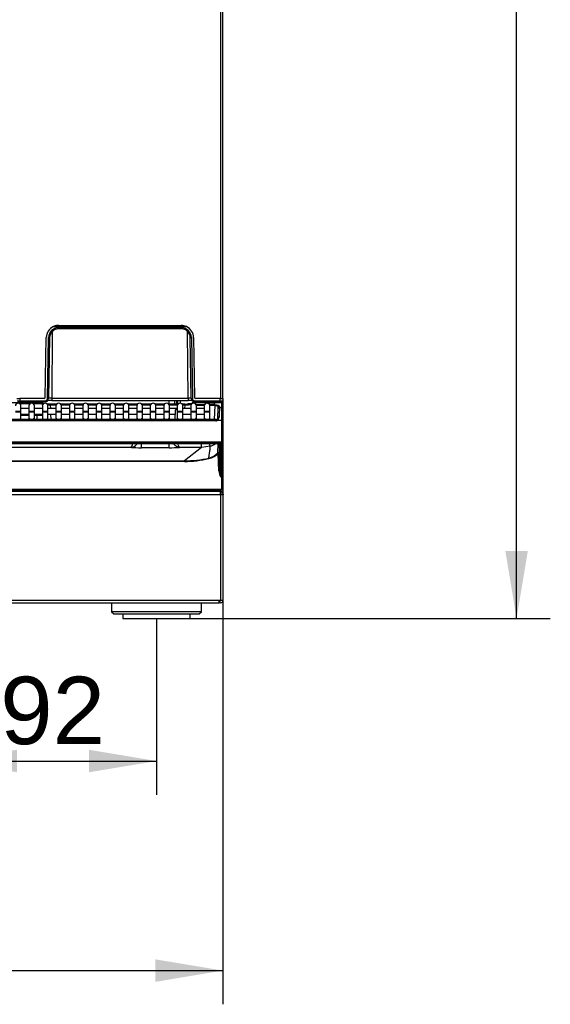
# Model space of a CAD drawing. Header units: millimetres. Extents: x 0 to 287, y 0 to 200.
# Tile 29 of 68: x 71 to 94, y 107 to 151. Entities that reach past the tile are written whole.
import ezdxf
from ezdxf.enums import TextEntityAlignment as Align

# ---------------------------------------------------------------- set-up
doc = ezdxf.new("R2010")
doc.units = ezdxf.units.MM
doc.layers.add('130.193_BW4C_CTM', color=7, linetype='Continuous')
doc.layers.add('Défaut', color=7, linetype='Continuous')
doc.styles.add('SEACAD_Arial', font='arial.ttf')
doc.dimstyles.new('ISO', dxfattribs={"dimtxt": 3, "dimasz": 3, "dimexe": 1.5, "dimexo": 0, "dimgap": 1.5, "dimtad": 1, "dimdec": 0, "dimlfac": 10, "dimtxsty": 'SEACAD_Arial', "dimblk1": '_SE_FILLED', "dimblk2": '_SE_FILLED', "dimsah": 1, "dimcen": 1.5, "dimazin": 0, "dimtfac": 1, "dimtdec": 3, "dimtmove": 0, "dimatfit": 3, "dimfxl": 1, "dimtolj": 1, "dimarcsym": 0})

# ---------------------------------------------------------------- blocks, each defined once
blk = doc.blocks.new('SE')
at = {"layer": '130.193_BW4C_CTM', "color": 7, "linetype": 'Continuous'}
for p, q in [((79.636, 172.559), (79.636, 134.139)), ((79.736, 134.139), (79.736, 172.559)), ((72.154, 137.123), (72.133, 134.156)), ((72.205, 137.339), (78.117, 137.339)), ((72.436, 137.389), (72.437, 137.389)), ((72.436, 137.289), (77.886, 137.289)), ((72.436, 137.289), (72.436, 137.239)), ((77.886, 137.239), (72.436, 137.239)), ((72.437, 137.389), (77.886, 137.389)), ((77.886, 137.389), (77.886, 137.389)), ((77.886, 137.289), (77.886, 137.239)), ((78.19, 134.156), (78.168, 137.123)), ((71.84, 134.189), (71.886, 136.849)), ((71.939, 134.137), (71.986, 136.847)), ((72.036, 136.846), (71.989, 134.137)), ((78.334, 134.137), (78.286, 136.846)), ((78.336, 136.847), (78.384, 134.137)), ((78.436, 136.849), (78.483, 134.189)), ((70.583, 134.139), (70.703, 134.139)), ((70.705, 133.989), (70.635, 133.989)), ((70.703, 134.139), (70.705, 134.039)), ((71.79, 134.139), (70.703, 134.139)), ((70.705, 134.039), (71.839, 134.039)), ((70.705, 133.989), (70.705, 134.039)), ((71.839, 133.989), (70.705, 133.989)), ((71.79, 134.139), (71.79, 134.139)), ((71.839, 133.989), (71.839, 134.039)), ((72.133, 134.156), (78.19, 134.156)), ((72.133, 134.156), (72.133, 134.058)), ((72.133, 134.058), (78.19, 134.058)), ((77.336, 134.058), (77.336, 133.892)), ((77.586, 134.058), (77.586, 133.892)), ((77.686, 133.892), (77.686, 134.058)), ((77.728, 133.892), (77.728, 134.058)), ((77.836, 134.058), (77.836, 133.934)), ((77.844, 134.058), (77.844, 133.934)), ((78.19, 134.156), (78.19, 134.058)), ((78.483, 134.039), (79.617, 134.039)), ((78.483, 134.039), (78.483, 133.989)), ((79.617, 133.989), (78.483, 133.989)), ((78.533, 134.139), (78.532, 134.139)), ((79.619, 134.139), (78.533, 134.139)), ((79.236, 133.959), (79.236, 133.989)), ((79.356, 133.989), (79.356, 133.959)), ((79.616, 133.959), (79.616, 133.989)), ((79.617, 134.039), (79.619, 134.139)), ((79.617, 134.039), (79.617, 133.989)), ((79.687, 133.989), (79.617, 133.989)), ((79.619, 134.139), (79.739, 134.139)), ((79.636, 134.139), (79.736, 134.139)), ((79.736, 134.03), (79.736, 133.909)), ((79.739, 134.139), (79.737, 134.039)), ((69.434, 133.959), (71.713, 133.959)), ((70.761, 133.559), (70.511, 133.559)), ((70.761, 133.539), (70.511, 133.539)), ((71.161, 133.909), (70.711, 133.909)), ((70.761, 133.559), (70.761, 133.809)), ((71.111, 133.689), (70.761, 133.689)), ((70.761, 133.539), (70.761, 133.559)), ((70.761, 133.293), (70.761, 133.539)), ((71.111, 133.809), (71.111, 133.559)), ((71.361, 133.559), (71.111, 133.559)), ((71.111, 133.559), (71.111, 133.539)), ((71.361, 133.539), (71.111, 133.539)), ((71.111, 133.539), (71.111, 133.293)), ((71.713, 133.909), (71.311, 133.909)), ((71.361, 133.559), (71.361, 133.809)), ((71.711, 133.689), (71.361, 133.689)), ((71.361, 133.539), (71.361, 133.559)), ((71.361, 133.293), (71.361, 133.539)), ((71.711, 133.809), (71.711, 133.559)), ((71.961, 133.559), (71.711, 133.559)), ((71.711, 133.559), (71.711, 133.539)), ((71.961, 133.539), (71.711, 133.539)), ((71.711, 133.539), (71.711, 133.293)), ((71.713, 133.909), (71.713, 133.959)), ((71.763, 133.911), (71.713, 133.909)), ((71.715, 133.841), (71.713, 133.909)), ((71.763, 133.911), (71.763, 133.911)), ((71.961, 133.559), (71.961, 133.809)), ((72.311, 133.689), (71.961, 133.689)), ((71.961, 133.539), (71.961, 133.559)), ((71.961, 133.293), (71.961, 133.539)), ((72.065, 133.892), (72.065, 133.842)), ((72.343, 133.892), (72.065, 133.892)), ((72.065, 133.842), (72.071, 133.689)), ((72.316, 133.842), (72.065, 133.842)), ((72.311, 133.809), (72.311, 133.559)), ((72.561, 133.559), (72.311, 133.559)), ((72.311, 133.559), (72.311, 133.539)), ((72.561, 133.539), (72.311, 133.539)), ((72.311, 133.539), (72.311, 133.293)), ((72.943, 133.892), (72.53, 133.892)), ((72.916, 133.842), (72.557, 133.842)), ((72.561, 133.559), (72.561, 133.809)), ((72.911, 133.689), (72.561, 133.689)), ((72.561, 133.539), (72.561, 133.559)), ((72.561, 133.293), (72.561, 133.539)), ((72.911, 133.809), (72.911, 133.559)), ((73.161, 133.559), (72.911, 133.559)), ((72.911, 133.559), (72.911, 133.539)), ((73.161, 133.539), (72.911, 133.539)), ((72.911, 133.539), (72.911, 133.293)), ((73.543, 133.892), (73.13, 133.892)), ((73.516, 133.842), (73.157, 133.842)), ((73.161, 133.559), (73.161, 133.809)), ((73.511, 133.689), (73.161, 133.689)), ((73.161, 133.539), (73.161, 133.559)), ((73.161, 133.293), (73.161, 133.539)), ((73.511, 133.809), (73.511, 133.559)), ((73.761, 133.559), (73.511, 133.559)), ((73.511, 133.559), (73.511, 133.539)), ((73.761, 133.539), (73.511, 133.539)), ((73.511, 133.539), (73.511, 133.293)), ((74.143, 133.892), (73.73, 133.892)), ((74.116, 133.842), (73.757, 133.842)), ((73.761, 133.559), (73.761, 133.809)), ((74.111, 133.689), (73.761, 133.689)), ((73.761, 133.539), (73.761, 133.559)), ((73.761, 133.293), (73.761, 133.539)), ((74.111, 133.809), (74.111, 133.559)), ((74.361, 133.559), (74.111, 133.559)), ((74.111, 133.559), (74.111, 133.539)), ((74.361, 133.539), (74.111, 133.539)), ((74.111, 133.539), (74.111, 133.293)), ((74.743, 133.892), (74.33, 133.892)), ((74.716, 133.842), (74.357, 133.842)), ((74.361, 133.559), (74.361, 133.809)), ((74.711, 133.689), (74.361, 133.689)), ((74.361, 133.539), (74.361, 133.559)), ((74.361, 133.293), (74.361, 133.539)), ((74.711, 133.809), (74.711, 133.559)), ((74.961, 133.559), (74.711, 133.559)), ((74.711, 133.559), (74.711, 133.539)), ((74.961, 133.539), (74.711, 133.539)), ((74.711, 133.539), (74.711, 133.293)), ((75.343, 133.892), (74.93, 133.892)), ((75.316, 133.842), (74.957, 133.842)), ((74.961, 133.559), (74.961, 133.809)), ((75.311, 133.689), (74.961, 133.689)), ((74.961, 133.539), (74.961, 133.559)), ((74.961, 133.293), (74.961, 133.539)), ((75.311, 133.809), (75.311, 133.559)), ((75.561, 133.559), (75.311, 133.559)), ((75.311, 133.559), (75.311, 133.539)), ((75.561, 133.539), (75.311, 133.539)), ((75.311, 133.539), (75.311, 133.293)), ((75.943, 133.892), (75.53, 133.892)), ((75.916, 133.842), (75.557, 133.842)), ((75.561, 133.559), (75.561, 133.809)), ((75.911, 133.689), (75.561, 133.689)), ((75.561, 133.539), (75.561, 133.559)), ((75.561, 133.293), (75.561, 133.539)), ((75.911, 133.809), (75.911, 133.559)), ((76.161, 133.559), (75.911, 133.559)), ((75.911, 133.559), (75.911, 133.539)), ((76.161, 133.539), (75.911, 133.539)), ((75.911, 133.539), (75.911, 133.293)), ((76.543, 133.892), (76.13, 133.892)), ((76.516, 133.842), (76.157, 133.842)), ((76.161, 133.559), (76.161, 133.809)), ((76.511, 133.689), (76.161, 133.689)), ((76.161, 133.539), (76.161, 133.559)), ((76.161, 133.293), (76.161, 133.539)), ((76.511, 133.809), (76.511, 133.559)), ((76.761, 133.559), (76.511, 133.559)), ((76.511, 133.559), (76.511, 133.539)), ((76.761, 133.539), (76.511, 133.539)), ((76.511, 133.539), (76.511, 133.293)), ((77.143, 133.892), (76.73, 133.892)), ((77.116, 133.842), (76.757, 133.842)), ((76.761, 133.559), (76.761, 133.809)), ((77.111, 133.689), (76.761, 133.689)), ((76.761, 133.539), (76.761, 133.559)), ((76.761, 133.293), (76.761, 133.539)), ((77.111, 133.809), (77.111, 133.559)), ((77.361, 133.559), (77.111, 133.559)), ((77.111, 133.559), (77.111, 133.539)), ((77.361, 133.539), (77.111, 133.539)), ((77.111, 133.539), (77.111, 133.293)), ((77.743, 133.892), (77.33, 133.892)), ((77.716, 133.842), (77.357, 133.842)), ((77.361, 133.559), (77.361, 133.809)), ((77.711, 133.689), (77.361, 133.689)), ((77.361, 133.539), (77.361, 133.559)), ((77.361, 133.293), (77.361, 133.539)), ((77.619, 133.205), (77.634, 133.636)), ((77.684, 133.684), (77.708, 133.684)), ((77.711, 133.809), (77.711, 133.559)), ((77.961, 133.559), (77.711, 133.559)), ((77.711, 133.559), (77.711, 133.539)), ((77.961, 133.539), (77.711, 133.539)), ((77.711, 133.539), (77.711, 133.293)), ((78.057, 133.892), (77.93, 133.892)), ((78.057, 133.842), (77.957, 133.842)), ((77.961, 133.559), (77.961, 133.809)), ((78.311, 133.689), (77.961, 133.689)), ((77.961, 133.539), (77.961, 133.559)), ((77.961, 133.293), (77.961, 133.539)), ((78.051, 133.689), (78.057, 133.842)), ((78.057, 133.892), (78.057, 133.842)), ((78.311, 133.809), (78.311, 133.559)), ((78.561, 133.559), (78.311, 133.559)), ((78.311, 133.559), (78.311, 133.539)), ((78.561, 133.539), (78.311, 133.539)), ((78.311, 133.539), (78.311, 133.293)), ((78.359, 133.908), (78.359, 133.911)), ((78.409, 133.959), (78.409, 133.952)), ((78.409, 133.959), (79.02, 133.959)), ((78.409, 133.952), (78.409, 133.931)), ((79.022, 133.952), (78.409, 133.952)), ((78.545, 133.871), (78.927, 133.871)), ((78.912, 133.825), (78.56, 133.825)), ((78.561, 133.559), (78.561, 133.809)), ((78.911, 133.689), (78.561, 133.689)), ((78.561, 133.539), (78.561, 133.559)), ((78.561, 133.293), (78.561, 133.539)), ((78.911, 133.809), (78.911, 133.559)), ((79.161, 133.559), (78.911, 133.559)), ((78.911, 133.559), (78.911, 133.539)), ((79.161, 133.539), (78.911, 133.539)), ((78.911, 133.539), (78.911, 133.293)), ((79.02, 133.958), (79.02, 133.959)), ((79.02, 133.959), (79.1, 133.959)), ((79.022, 133.952), (79.02, 133.958)), ((79.1, 133.929), (79.1, 133.959)), ((79.1, 133.959), (79.332, 133.959)), ((79.331, 133.93), (79.101, 133.93)), ((79.331, 133.928), (79.101, 133.928)), ((79.145, 133.871), (79.389, 133.871)), ((79.389, 133.825), (79.16, 133.825)), ((79.161, 133.559), (79.161, 133.809)), ((79.161, 133.539), (79.161, 133.559)), ((79.161, 133.293), (79.161, 133.539)), ((79.332, 133.929), (79.332, 133.959)), ((79.332, 133.959), (79.392, 133.959)), ((79.362, 133.933), (79.363, 133.936)), ((79.368, 133.205), (79.389, 133.825)), ((79.389, 133.871), (79.389, 133.825)), ((79.392, 133.959), (79.686, 133.959)), ((79.392, 133.959), (79.392, 133.952)), ((79.686, 133.952), (79.392, 133.952)), ((79.392, 133.952), (79.392, 133.951)), ((79.521, 133.304), (79.534, 133.686)), ((79.534, 133.686), (79.535, 133.697)), ((79.535, 133.697), (79.536, 133.746)), ((79.584, 133.734), (79.686, 133.734)), ((79.586, 133.79), (79.585, 133.742)), ((79.585, 133.742), (79.686, 133.742)), ((79.686, 133.952), (79.686, 133.959)), ((79.686, 133.742), (79.686, 133.952)), ((79.686, 133.734), (79.686, 133.742)), ((79.686, 133.156), (79.686, 133.734)), ((79.736, 133.909), (79.736, 133.906)), ((79.736, 133.906), (79.736, 133.695)), ((79.736, 133.695), (79.736, 133.684)), ((79.736, 133.684), (79.736, 133.158)), ((79.421, 133.205), (66.784, 133.205)), ((79.421, 133.153), (66.784, 133.153)), ((70.761, 133.439), (71.111, 133.439)), ((70.761, 133.434), (71.111, 133.434)), ((71.111, 133.384), (70.761, 133.384)), ((70.761, 133.205), (70.761, 133.293)), ((71.111, 133.293), (71.111, 133.205)), ((71.361, 133.439), (71.711, 133.439)), ((71.361, 133.434), (71.481, 133.434)), ((71.481, 133.384), (71.361, 133.384)), ((71.361, 133.205), (71.361, 133.293)), ((71.481, 133.384), (71.481, 133.434)), ((71.481, 133.434), (71.711, 133.434)), ((71.487, 133.205), (71.481, 133.384)), ((71.711, 133.293), (71.711, 133.205)), ((71.961, 133.439), (72.311, 133.439)), ((71.961, 133.205), (71.961, 133.293)), ((72.079, 133.439), (72.088, 133.205)), ((72.311, 133.293), (72.311, 133.205)), ((72.561, 133.439), (72.911, 133.439)), ((72.561, 133.205), (72.561, 133.293)), ((72.911, 133.293), (72.911, 133.205)), ((73.161, 133.439), (73.511, 133.439)), ((73.161, 133.205), (73.161, 133.293)), ((73.511, 133.293), (73.511, 133.205)), ((73.761, 133.439), (74.111, 133.439)), ((73.761, 133.205), (73.761, 133.293)), ((74.111, 133.293), (74.111, 133.205)), ((74.361, 133.439), (74.711, 133.439)), ((74.361, 133.205), (74.361, 133.293)), ((74.711, 133.293), (74.711, 133.205)), ((74.961, 133.439), (75.311, 133.439)), ((74.961, 133.205), (74.961, 133.293)), ((75.311, 133.293), (75.311, 133.205)), ((75.561, 133.439), (75.911, 133.439)), ((75.561, 133.205), (75.561, 133.293)), ((75.911, 133.293), (75.911, 133.205)), ((76.161, 133.439), (76.511, 133.439)), ((76.161, 133.205), (76.161, 133.293)), ((76.511, 133.293), (76.511, 133.205)), ((76.761, 133.439), (77.111, 133.439)), ((76.761, 133.205), (76.761, 133.293)), ((77.111, 133.293), (77.111, 133.205)), ((77.361, 133.439), (77.628, 133.439)), ((77.361, 133.205), (77.361, 133.293)), ((77.711, 133.293), (77.711, 133.205)), ((77.961, 133.439), (78.311, 133.439)), ((77.961, 133.205), (77.961, 133.293)), ((78.311, 133.293), (78.311, 133.205)), ((78.561, 133.439), (78.911, 133.439)), ((78.561, 133.205), (78.561, 133.293)), ((78.911, 133.293), (78.911, 133.205)), ((79.161, 133.205), (79.161, 133.293)), ((79.421, 133.153), (79.421, 133.205)), ((79.686, 133.156), (79.45, 133.156)), ((79.686, 132.201), (79.686, 133.156)), ((79.736, 133.158), (79.736, 132.195)), ((79.686, 132.201), (47.786, 132.201)), ((47.786, 132.189), (79.686, 132.189)), ((79.686, 132.145), (47.786, 132.145)), ((75.668, 131.969), (51.805, 131.969)), ((66.872, 132.139), (79.557, 132.139)), ((66.872, 132.139), (79.561, 132.139)), ((76.118, 131.951), (76.118, 132.139)), ((77.354, 131.951), (76.118, 131.951)), ((77.354, 131.951), (77.354, 132.139)), ((78.783, 131.969), (77.805, 131.969)), ((78.783, 131.969), (78.031, 131.369)), ((78.783, 131.969), (78.783, 132.137)), ((79.173, 132.023), (78.783, 131.969)), ((79.515, 131.725), (79.524, 132.139)), ((79.585, 131.221), (79.585, 132.137)), ((79.615, 132.13), (79.615, 131.192)), ((79.686, 132.189), (79.686, 132.201)), ((79.686, 132.189), (79.686, 132.145)), ((79.686, 131.192), (79.686, 132.145)), ((79.736, 132.195), (79.736, 132.195)), ((79.736, 132.195), (79.736, 131.242)), ((49.441, 131.369), (78.031, 131.369)), ((78.031, 131.342), (49.441, 131.342)), ((78.031, 131.342), (78.031, 131.369)), ((79.564, 130.92), (79.536, 131.708)), ((79.566, 131.705), (79.594, 130.917)), ((79.594, 130.917), (79.633, 130.652)), ((79.615, 131.192), (79.686, 131.192)), ((79.686, 130.652), (79.686, 131.192)), ((79.736, 131.242), (79.736, 130.658)), ((79.686, 130.652), (79.633, 130.652)), ((79.686, 130.104), (79.686, 130.652)), ((79.736, 130.658), (79.736, 130.109)), ((47.786, 130.103), (79.686, 130.103)), ((79.686, 130.059), (47.786, 130.059)), ((72.066, 130.059), (72.066, 130.009)), ((78.206, 130.009), (78.206, 130.059)), ((78.986, 130.009), (78.936, 130.059)), ((79.056, 130.059), (79.056, 130.009)), ((79.076, 130.009), (79.076, 130.059)), ((79.176, 130.059), (79.176, 130.009)), ((79.686, 130.103), (79.686, 130.104)), ((79.686, 130.059), (79.686, 130.103)), ((79.736, 130.109), (79.736, 130.109)), ((79.736, 130.109), (79.736, 130.108)), ((30.871, 129.875), (79.631, 129.875)), ((79.624, 130.009), (30.878, 130.009)), ((79.624, 130.009), (79.631, 130.009)), ((79.631, 129.875), (79.631, 130.009)), ((79.631, 129.864), (79.631, 129.875)), ((79.751, 129.864), (79.631, 129.864)), ((79.631, 129.864), (79.631, 125.179)), ((79.645, 130.009), (79.645, 129.903)), ((79.651, 129.864), (79.651, 129.889)), ((79.751, 129.889), (79.751, 129.864)), ((79.751, 125.179), (79.751, 129.864)), ((79.571, 125.165), (30.931, 125.165)), ((30.941, 125.059), (79.561, 125.059)), ((74.786, 125.059), (74.786, 124.659)), ((78.786, 124.659), (78.786, 125.059)), ((79.585, 125.059), (79.561, 125.059)), ((79.571, 125.179), (79.631, 125.179)), ((79.571, 125.165), (79.571, 125.179)), ((79.571, 125.06), (79.571, 125.165)), ((79.571, 125.159), (79.585, 125.159)), ((79.585, 125.159), (79.631, 125.159)), ((79.585, 125.159), (79.585, 125.059)), ((79.631, 125.059), (79.585, 125.059)), ((79.631, 125.179), (79.751, 125.179)), ((79.631, 125.159), (79.631, 125.179)), ((78.786, 124.659), (74.786, 124.659)), ((74.786, 124.659), (74.886, 124.559)), ((74.886, 124.559), (78.686, 124.559)), ((75.286, 124.559), (75.286, 124.359)), ((75.286, 124.359), (78.286, 124.359)), ((78.286, 124.359), (78.286, 124.559)), ((78.686, 124.559), (78.786, 124.659))]:
    blk.add_line(p, q, dxfattribs=at)
for centre, radius, start, end in [((72.436, 136.839), 0.55, 114.7831, 179), ((72.436, 136.839), 0.45, 90, 179), ((72.436, 136.839), 0.4, 90, 179), ((72.436, 136.839), 0.55, 90, 114.7831), ((72.437, 136.839), 0.55, 90, 111.1671), ((77.886, 136.839), 0.55, 65.2169, 90), ((77.886, 136.839), 0.55, 66.5865, 90), ((77.886, 136.839), 0.45, 1, 90), ((77.886, 136.839), 0.4, 1, 90), ((77.886, 136.839), 0.55, 1, 65.2169), ((71.79, 134.189), 0.05, 270, 359), ((71.839, 134.139), 0.1, 270, 359), ((71.839, 134.139), 0.15, 270, 359), ((78.483, 134.139), 0.15, 181, 270), ((78.483, 134.139), 0.1, 181, 270), ((78.533, 134.189), 0.05, 181, 270), ((79.687, 134.039), 0.05, 270, 359), ((70.636, 133.809), 0.125, 0, 180), ((71.236, 133.809), 0.125, 0, 180), ((71.836, 133.809), 0.125, 0, 180), ((71.713, 133.909), 0.05, 2, 90), ((72.436, 133.809), 0.125, 0, 180), ((73.036, 133.809), 0.125, 0, 180), ((73.636, 133.809), 0.125, 0, 180), ((74.236, 133.809), 0.125, 0, 180), ((74.836, 133.809), 0.125, 0, 180), ((75.436, 133.809), 0.125, 0, 180), ((76.036, 133.809), 0.125, 0, 180), ((76.636, 133.809), 0.125, 0, 180), ((77.236, 133.809), 0.125, 0, 180), ((77.684, 133.634), 0.05, 112.2697, 177.9924), ((77.68, 133.642), 0.041, 109.5703, 188.842), ((77.732, 129.673), 3.964, 90.3055, 91.3366), ((77.684, 133.634), 0.05, 90, 112.2697), ((77.836, 133.809), 0.125, 0, 180), ((77.971, 140.731), 6.839, 270.7211, 271.5434), ((78.255, 133.784), 0.1, 288.1949, 304.1749), ((78.436, 133.809), 0.125, 0, 180), ((78.409, 133.909), 0.05, 90, 178), ((78.421, 133.901), 0.0643, 140.3103, 154.3274), ((78.409, 133.91), 0.0489, 89.5171, 139.2853), ((79.036, 133.809), 0.125, 0, 180), ((79.02, 133.929), 0.03, 17.6473, 90), ((79.021, 133.933), 0.0268, 46.2351, 91.5391), ((79.025, 133.932), 0.0242, 21.4203, 54.0233), ((79.089, 134.038), 0.107, 247.6244, 264.4513), ((79.1, 134.085), 0.155, 262.1439, 270.4023), ((79.392, 133.929), 0.03, 90, 177.9924), ((79.392, 133.93), 0.0298, 89.6038, 156.9012), ((79.584, 133.684), 0.05, 90, 178), ((79.573, 133.691), 0.0375, 73.4252, 159.0991), ((144.121, 131.475), 64.576, 178.00149, 178.36846), ((144.121, 131.475), 64.576, 177.99492, 178.00149), ((79.686, 133.909), 0.05, 0, 90), ((79.686, 133.684), 0.05, 0, 90), ((71.807, 103.667), 29.72, 90.1838, 90.6282), ((79.421, 133.299), 0.0937, 270.0411, 281.5214), ((79.415, 133.308), 0.106, 283.3961, 357.3699), ((79.405, 133.315), 0.166, 285.4854, 359.3922), ((74.844, 132.395), 0.927, 332.6687, 343.7904), ((77.384, 136.765), 4.814, 269.6392, 275.0077), ((78.952, 132.792), 0.8, 285.98, 304.6765), ((147.558, 130.423), 68.004, 178.55307, 178.91969), ((78.03, 136.156), 4.787, 270.0174, 283.074), ((78.029, 136.172), 4.829, 270.0328, 283.055), ((78.932, 132.27), 0.798, 283.103, 316.8782), ((78.93, 132.278), 0.833, 283.1856, 316.7654), ((80.463, 131.009), 0.904, 185.6413, 203.2237), ((141.265, 132.931), 61.675, 181.61567, 182.11743), ((79.686, 130.109), 0.05, 270, 357.9924), ((79.631, 129.889), 0.12, 83.1107, 90), ((79.631, 129.889), 0.02, 43.9692, 90), ((79.631, 129.889), 0.12, 0, 83.1107), ((79.631, 129.889), 0.02, 0, 43.9692), ((79.631, 125.179), 0.02, 270, 0), ((79.631, 125.179), 0.12, 270, 0)]:
    blk.add_arc(centre, radius, start, end, dxfattribs=at)
for centre, major_axis, ratio, start_param, end_param in [((71.986, 136.847), (-0.05, 0.0009), 0.013088, 1.571025, 3.141593), ((78.336, 136.847), (-0.05, -0.0009), 0.013088, 0, 1.570568), ((70.705, 134.039), (-0.12, -0.001), 0.005453, 0.000056, 1.570623), ((71.939, 134.138), (0.05, -0.0009), 0.013088, 4.712617, 6.283185), ((72.132, 134.032), (0.3, 0), 0.087366, 1.570287, 2.199073), ((72.132, 134.132), (-0.2, -0.001), 0.122316, 4.71117, 5.512021), ((78.19, 134.132), (-0.2, 0.001), 0.122316, 3.912993, 4.713608), ((78.19, 134.032), (0.3, 0), 0.087366, 0.932322, 1.571306), ((78.384, 134.138), (0.05, 0.0009), 0.013088, 3.141593, 4.712161), ((79.617, 134.039), (0.12, -0.001), 0.005453, 4.712562, 6.28313), ((78.059, 133.953), (-0.35, 0), 0.176213, 1.564445, 2.622046), ((78.409, 133.906), (0.05, -0.0017), 0.927105, 1.60316, 3.141593), ((79.02, 133.929), (-0.03, -0.0011), 0.989056, 3.436643, 4.677732), ((79.022, 133.924), (-0.026, -0.0149), 0.906527, 3.137742, 4.23323), ((79.1, 133.959), (0.0801, -0.0003), 0.38754, 3.362237, 3.97591), ((79.1, 133.959), (0.0801, -0.0003), 0.38754, 4.34521, 4.725478), ((79.101, 133.9), (0, -0.03), 0.002042, 2.757619, 3.157925), ((79.332, 133.951), (0.06, 0.0003), 0.387555, 4.703551, 6.267951), ((79.331, 133.9), (0, -0.03), 0.002042, 2.757619, 3.157562), ((79.392, 133.924), (0.03, -0.0011), 0.927104, 1.603284, 2.876358), ((79.392, 133.923), (0.03, -0.0011), 0.927104, 1.603284, 2.808513), ((79.585, 133.695), (0.05, -0.0017), 0.927105, 1.60316, 3.141593), ((79.586, 133.744), (0.05, -0.0017), 0.927105, 1.60316, 3.141593), ((79.686, 133.906), (-0.05, 0), 0.927184, 3.141593, 4.712389), ((79.686, 133.695), (-0.05, 0), 0.927184, 3.141593, 4.712389), ((70.636, 133.293), (0.125, 0), 0.984808, 5.488356, 6.283185), ((71.236, 133.293), (0.125, 0), 0.984808, 3.141593, 3.936422), ((71.236, 133.293), (0.125, 0), 0.984808, 5.488356, 6.283185), ((71.836, 133.293), (-0.125, 0), 0.984808, 0, 0.79483), ((71.836, 133.293), (-0.125, 0), 0.984808, 2.346763, 3.141593), ((72.436, 133.293), (0.125, 0), 0.984808, 3.141593, 3.936422), ((72.436, 133.293), (0.125, 0), 0.984808, 5.488356, 6.283185), ((73.036, 133.293), (0.125, 0), 0.984808, 3.141593, 3.936422), ((73.036, 133.293), (0.125, 0), 0.984808, 5.488356, 6.283185), ((73.636, 133.293), (0.125, 0), 0.984808, 3.141593, 3.936422), ((73.636, 133.293), (0.125, 0), 0.984808, 5.488356, 6.283185), ((74.236, 133.293), (0.125, 0), 0.984808, 3.141593, 3.936422), ((74.236, 133.293), (0.125, 0), 0.984808, 5.488356, 6.283185), ((74.836, 133.293), (0.125, 0), 0.984808, 3.141593, 3.936422), ((74.836, 133.293), (0.125, 0), 0.984808, 5.488356, 6.283185), ((75.436, 133.293), (0.125, 0), 0.984808, 3.141593, 3.936422), ((75.436, 133.293), (0.125, 0), 0.984808, 5.488356, 6.283185), ((76.036, 133.293), (0.125, 0), 0.984808, 3.141593, 3.936422), ((76.036, 133.293), (0.125, 0), 0.984808, 5.488356, 6.283185), ((76.636, 133.293), (0.125, 0), 0.984808, 3.141593, 3.936422), ((76.636, 133.293), (0.125, 0), 0.984808, 5.488356, 6.283185), ((77.236, 133.293), (0.125, 0), 0.984808, 3.141593, 3.936422), ((77.236, 133.293), (0.125, 0), 0.984808, 5.488356, 6.283185), ((77.836, 133.293), (0.125, 0), 0.984808, 3.141593, 3.936422), ((77.836, 133.293), (0.125, 0), 0.984808, 5.488356, 6.283185), ((78.436, 133.293), (0.125, 0), 0.984808, 3.141593, 3.936422), ((78.436, 133.293), (0.125, 0), 0.984808, 5.488356, 6.283185), ((79.036, 133.293), (0.125, 0), 0.984808, 3.141593, 3.936422), ((79.036, 133.293), (0.125, 0), 0.984808, 5.488356, 6.283185), ((79.421, 133.31), (-0.005, -0.157), 0.952321, 0.028628, 0.220708), ((79.45, 133.158), (0.01, -0.049), 0.010479, 3.130929, 4.76369), ((79.571, 133.302), (0.05, -0.0017), 0.234798, 1.578995, 3.141593), ((79.686, 133.158), (-0.05, 0), 0.052336, 1.570796, 3.141593), ((76.123, 132.004), (-0.6, 0), 0.089045, 0.71088, 1.563418), ((79.022, 132.551), (0.153, -0.528), 0.034069, -0.686241, -0.066542), ((79.615, 132.16), (-0.03, 0), 0.992546, 0.611948, 1.570796), ((79.686, 132.195), (0.05, 0), 0.123749, 0, 1.570796), ((79.686, 132.195), (0.05, 0), 0.1256, 0, 1.570796), ((79.686, 132.195), (-0.05, 0), 0.992546, 1.570796, 3.141593), ((79.686, 132.195), (-0.05, 0), 0.121869, 1.570796, 3.141593), ((79.12, 131.464), (-0.0068, 0.0292), 0.027683, 4.831399, 6.205657), ((79.536, 131.704), (-0.03, 0.0006), 0.996897, 3.196855, 5.54264), ((79.536, 131.704), (-0.0219, 0.0205), 0.089156, 4.795905, 6.229834), ((79.536, 131.704), (0.03, 0.001), 0.121796, 0.004381, 1.566545), ((79.564, 130.916), (0.03, 0.001), 0.121796, 0.004381, 1.566545), ((79.615, 131.222), (-0.03, 0), 0.992546, 0.035687, 1.570796), ((79.608, 130.576), (-0.023, 0.65), 0.004346, 0.122019, 1.017327), ((79.686, 131.242), (0.05, 0), 0.992546, 4.712389, 6.283185), ((79.686, 130.658), (0.05, 0), 0.121869, 4.712389, 6.283185), ((79.686, 130.11), (0.05, -0.0009), 0.121832, 4.714524, 6.281051), ((79.686, 130.109), (-0.05, 0.0018), 0.121796, 1.575066, 3.141593), ((79.624, 129.889), (0, -0.12), 0.681139, 3.057915, 3.141593), ((79.561, 125.179), (0, -0.12), 0.830576, 0, 0.098799)]:
    blk.add_ellipse(centre, major_axis=major_axis, ratio=ratio, start_param=start_param, end_param=end_param, dxfattribs=at)
for points, knots in [([(72.065, 133.892), (72.036, 133.892), (71.99, 133.893), (71.943, 133.896), (71.923, 133.897)], [0, 0, 0, 0, 0.175046, 0.3287315, 0.3287315, 0.3287315, 0.3287315]), ([(72.065, 133.842), (72.06, 133.842), (72.049, 133.843), (72.032, 133.843), (72.015, 133.844), (71.998, 133.844), (71.981, 133.845), (71.966, 133.846), (71.958, 133.847), (71.955, 133.847)], [0, 0, 0, 0, 0.034897, 0.0703324, 0.106311, 0.1428373, 0.1799159, 0.217551, 0.2367424, 0.2367424, 0.2367424, 0.2367424]), ([(78.346, 133.888), (78.345, 133.888), (78.343, 133.886), (78.339, 133.884), (78.334, 133.882), (78.329, 133.88), (78.324, 133.877), (78.318, 133.875), (78.313, 133.873), (78.307, 133.872), (78.302, 133.87), (78.297, 133.869), (78.292, 133.867), (78.288, 133.866), (78.283, 133.865), (78.28, 133.864), (78.276, 133.863), (78.273, 133.862), (78.262, 133.86), (78.243, 133.857), (78.214, 133.852), (78.183, 133.849), (78.152, 133.846), (78.12, 133.844), (78.088, 133.843), (78.067, 133.843), (78.057, 133.842)], [0.1883895, 0.1883895, 0.1883895, 0.1883895, 0.2034474, 0.2325291, 0.2602318, 0.2865554, 0.3115, 0.3350656, 0.357252, 0.3780594, 0.3974877, 0.4155369, 0.4322071, 0.4474981, 0.4614102, 0.4739432, 0.4850974, 0.4948727, 0.5032694, 0.5800832, 0.6549082, 0.7277652, 0.7986771, 0.8676686, 0.9347665, 1, 1, 1, 1]), ([(78.346, 133.907), (78.34, 133.91), (78.324, 133.908), (78.283, 133.904), (78.228, 133.898), (78.183, 133.896), (78.155, 133.894)], [0.1339093, 0.1339093, 0.1339093, 0.1339093, 0.3779598, 0.5521644, 0.760548, 1, 1, 1, 1]), ([(79.363, 133.933), (79.363, 133.933), (79.362, 133.933), (79.357, 133.932), (79.351, 133.931), (79.342, 133.93), (79.335, 133.93), (79.331, 133.93)], [0.2750815, 0.2750815, 0.2750815, 0.2750815, 0.4252293, 0.5508138, 0.6878821, 0.8372934, 1, 1, 1, 1]), ([(79.536, 133.746), (79.536, 133.748), (79.536, 133.752), (79.535, 133.758), (79.533, 133.764), (79.531, 133.77), (79.527, 133.775), (79.523, 133.78), (79.519, 133.784), (79.515, 133.789), (79.51, 133.792), (79.505, 133.796), (79.5, 133.799), (79.491, 133.804), (79.477, 133.811), (79.457, 133.817), (79.435, 133.822), (79.412, 133.824), (79.397, 133.825), (79.389, 133.825)], [0, 0, 0, 0, 0.054863, 0.107622, 0.15828, 0.206842, 0.253312, 0.297696, 0.339998, 0.380227, 0.418389, 0.454495, 0.488556, 0.520584, 0.622446, 0.720779, 0.816099, 0.908969, 1, 1, 1, 1]), ([(75.668, 131.969), (75.747, 131.977), (75.833, 132.025), (75.916, 132.115), (75.924, 132.125), (75.932, 132.135)], [0, 0, 0, 0, 0.5, 0.5, 0.556388, 0.556388, 0.556388, 0.556388]), ([(77.805, 131.969), (77.802, 131.97), (77.797, 131.97), (77.787, 131.972), (77.769, 131.975), (77.743, 131.982), (77.712, 131.995), (77.67, 132.017), (77.618, 132.053), (77.572, 132.097), (77.546, 132.127), (77.54, 132.135)], [0, 0, 0, 0, 0.0151737, 0.0307577, 0.0619349, 0.1243263, 0.1861734, 0.2492835, 0.3730127, 0.4991453, 0.5442217, 0.5442217, 0.5442217, 0.5442217]), ([(77.805, 131.969), (77.784, 131.98), (77.762, 132.031), (77.742, 132.122), (77.74, 132.129), (77.739, 132.136)], [0, 0, 0, 0, 0.5, 0.5, 0.5415674, 0.5415674, 0.5415674, 0.5415674]), ([(79.113, 131.493), (79.117, 131.519), (79.124, 131.57), (79.134, 131.643), (79.144, 131.709), (79.153, 131.763), (79.16, 131.808), (79.165, 131.845), (79.17, 131.879), (79.173, 131.91), (79.176, 131.938), (79.178, 131.964), (79.178, 131.986), (79.176, 132.006), (79.174, 132.018), (79.173, 132.023)], [0, 0, 0, 0, 0.142746, 0.273661, 0.392745, 0.5, 0.573628, 0.642735, 0.707323, 0.767392, 0.822943, 0.873977, 0.920496, 0.962503, 1, 1, 1, 1]), ([(79.557, 132.139), (79.572, 132.138), (79.586, 132.137), (79.608, 132.134), (79.615, 132.132), (79.615, 132.13)], [0, 0, 0, 0, 0.5, 0.5, 1, 1, 1, 1])]:
    blk.add_open_spline(points, degree=3, knots=knots, dxfattribs=at)
blk.add_open_spline([(79.389, 133.871), (79.498, 133.871), (79.588, 133.834), (79.586, 133.79)], degree=3, dxfattribs=at)
blk = doc.blocks.new('DMBLK27')
at = {"layer": 'Défaut', "linetype": 'Continuous'}
for points in [[(33.756, 108.204), (33.756, 109.204), (30.756, 108.704)], [(76.736, 108.204), (79.736, 108.704), (76.736, 109.204)]]:
    blk.add_hatch(color=7, dxfattribs=at).paths.add_polyline_path(points)
at = {"layer": 'Défaut', "color": 7, "linetype": 'Continuous'}
for p, q in [((79.736, 134.139), (79.736, 107.204)), ((30.756, 130.179), (30.756, 107.204)), ((30.756, 108.704), (79.736, 108.704))]:
    blk.add_line(p, q, dxfattribs=at)
at = {"layer": 'Défaut', "color": 7, "linetype": 'Continuous', "style": 'SEACAD_Arial'}
blk.add_text('490', height=3, dxfattribs=at).set_placement((51.724, 112.454), align=Align.TOP_LEFT)
blk = doc.blocks.new('_SE_FILLED')
at = {"color": 0}
blk.add_line((0, 0), (-1, 0), dxfattribs=at)
blk.add_solid([(0, 0), (-1, -0.1665), (-1, 0.1665), (0, 0)], dxfattribs=at)
blk = doc.blocks.new('DMBLK31')
at = {"layer": 'Défaut', "linetype": 'Continuous'}
for points in [[(70.586, 117.521), (70.586, 118.521), (67.586, 118.021)], [(73.786, 117.521), (76.786, 118.021), (73.786, 118.521)]]:
    blk.add_hatch(color=7, dxfattribs=at).paths.add_polyline_path(points)
at = {"layer": 'Défaut', "color": 7, "linetype": 'Continuous'}
for p, q in [((67.586, 124.359), (67.586, 116.521)), ((76.786, 124.359), (76.786, 116.521)), ((67.586, 118.021), (76.786, 118.021))]:
    blk.add_line(p, q, dxfattribs=at)
at = {"layer": 'Défaut', "color": 7, "linetype": 'Continuous', "style": 'SEACAD_Arial'}
blk.add_text('92', height=3, dxfattribs=at).set_placement((69.838, 121.771), align=Align.TOP_LEFT)
blk = doc.blocks.new('DMBLK32')
at = {"layer": 'Défaut', "linetype": 'Continuous'}
for points in [[(93.298, 185.914), (92.798, 188.914), (92.298, 185.914)], [(93.298, 127.359), (92.298, 127.359), (92.798, 124.359)]]:
    blk.add_hatch(color=7, dxfattribs=at).paths.add_polyline_path(points)
at = {"layer": 'Défaut', "color": 7, "linetype": 'Continuous'}
for p, q in [((69.757, 188.914), (94.298, 188.914)), ((92.798, 124.359), (92.798, 188.914)), ((78.286, 124.359), (94.298, 124.359))]:
    blk.add_line(p, q, dxfattribs=at)
at = {"layer": 'Défaut', "color": 7, "linetype": 'Continuous', "style": 'SEACAD_Arial'}
blk.add_text('646', height=3, rotation=90, dxfattribs=at).set_placement((89.048, 153.115), align=Align.TOP_LEFT)

msp = doc.modelspace()

# ---------------------------------------------------------------- block references
at = {"layer": 'Défaut'}
msp.add_blockref('SE', (0, 0), dxfattribs=at)

# ---------------------------------------------------------------- dimensions: what is measured, and where the dimension line sits
at = {"layer": 'Défaut', "color": 7, "linetype": 'Continuous'}
dim = msp.add_linear_dim(base=(92.7978, 188.9136), p1=(75.2861, 124.3594), p2=(69.7565, 188.9136), angle=90, text='\\A1;<>', dimstyle='ISO', dxfattribs=at)
dim.commit()
dim.dimension.update_dxf_attribs({"geometry": 'DMBLK32', "text_midpoint": (92.7978, 156.6365), "dimtype": 160})
dim = msp.add_linear_dim(base=(79.7361, 108.7038), p1=(30.7561, 130.1794), p2=(79.7361, 134.1394), text='\\A1;<>', dimstyle='ISO', dxfattribs=at)
dim.commit()
dim.dimension.update_dxf_attribs({"geometry": 'DMBLK27', "text_midpoint": (55.2461, 108.7038), "dimtype": 160})
dim = msp.add_linear_dim(base=(67.5861, 118.021), p1=(67.5861, 124.3594), p2=(76.7861, 124.3594), angle=0, text='\\A1;<>', dimstyle='ISO', override={"dimdec": 2}, dxfattribs=at)
dim.commit()
dim.dimension.update_dxf_attribs({"geometry": 'DMBLK31', "text_midpoint": (72.1861, 118.021), "dimtype": 161})

doc.saveas('drawing.dxf')
